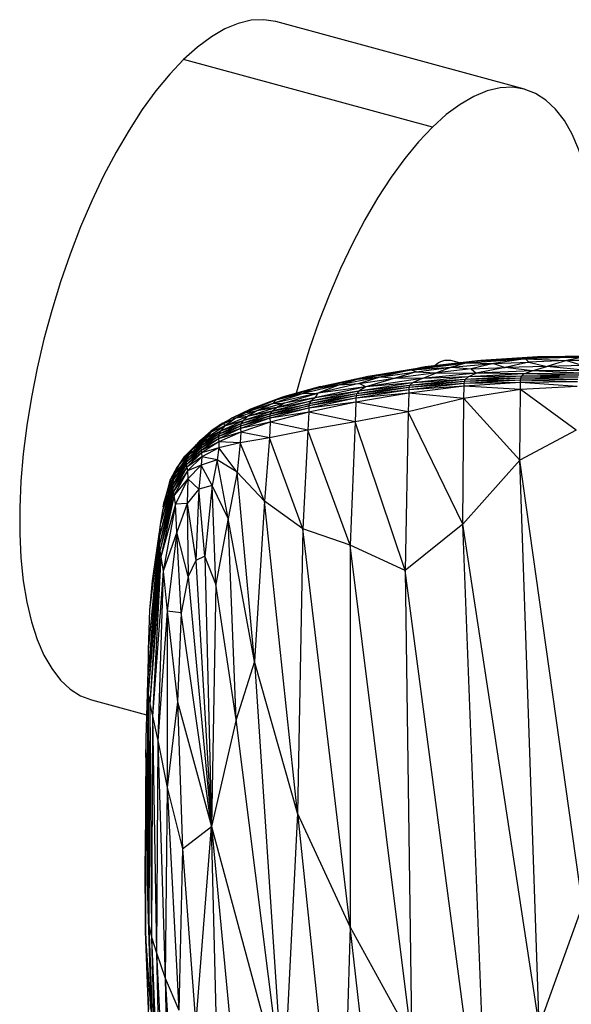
# Paper-space layout '_Trimétrica' of a CAD drawing. Header units: millimetres. Extents: x -168 to 37, y -151 to 375.
# Tile 3 of 8: x -168 to -90, y 235 to 375. Entities that reach past the tile are written whole.
import ezdxf

# ---------------------------------------------------------------- set-up
doc = ezdxf.new("R2010")
doc.units = ezdxf.units.MM

psp = doc.layouts.new('_Trimétrica')

# ---------------------------------------------------------------- linework, layer by layer
at = {"color": 7, "linetype": 'Continuous', "lineweight": 25}
for p, q in [((-96.28, 365.01), (-131.66, 374.62)), ((-109.39, 359.62), (-144.77, 369.23)), ((-102.52, 326.42), (-110.43, 325.53)), ((-105.54, 326.08), (-106.77, 326.41)), ((-104.49, 326.07), (-96.16, 326.63)), ((-94.87, 326.88), (-102.99, 326.35)), ((-102.99, 326.35), (-96.16, 326.63)), ((-102.52, 326.42), (-102.99, 326.35)), ((-94.47, 326.92), (-102.52, 326.42)), ((-102.52, 326.42), (-94.87, 326.88)), ((-96.16, 326.63), (-100.71, 326.01)), ((-94.87, 326.88), (-96.16, 326.63)), ((-87.98, 326.87), (-96.16, 326.63)), ((-96.16, 326.63), (-90.33, 326.41)), ((-96.16, 326.63), (-95.69, 326.17)), ((-90.33, 326.41), (-95.69, 326.17)), ((-86.63, 327.02), (-94.87, 326.88)), ((-94.47, 326.92), (-94.87, 326.88)), ((-94.87, 326.88), (-87.98, 326.87)), ((-86.32, 327.05), (-94.47, 326.92)), ((-86.63, 327.02), (-94.47, 326.92)), ((-90.33, 326.41), (-93.12, 325.58)), ((-87.98, 326.87), (-90.33, 326.41)), ((-84.2, 326.39), (-90.33, 326.41)), ((-90.33, 326.41), (-87.97, 325.72)), ((-120.11, 323.77), (-112.37, 325.07)), ((-118.55, 324.18), (-110.96, 325.44)), ((-118.55, 324.18), (-112.37, 325.07)), ((-117.98, 324.29), (-110.96, 325.44)), ((-112.37, 325.07), (-116.67, 324.11)), ((-112.37, 325.07), (-104.49, 326.07)), ((-112.37, 325.07), (-106.68, 325.48)), ((-110.96, 325.44), (-112.37, 325.07)), ((-112.37, 325.07), (-111.71, 324.79)), ((-111.71, 324.79), (-106.68, 325.48)), ((-102.99, 326.35), (-110.96, 325.44)), ((-110.96, 325.44), (-104.49, 326.07)), ((-110.43, 325.53), (-110.96, 325.44)), ((-110.43, 325.53), (-102.99, 326.35)), ((-106.68, 325.48), (-108.8, 324.65)), ((-103.88, 325.25), (-108.8, 324.65)), ((-104.49, 326.07), (-106.68, 325.48)), ((-106.68, 325.48), (-100.71, 326.01)), ((-106.68, 325.48), (-103.88, 325.25)), ((-102.99, 326.35), (-104.49, 326.07)), ((-104.49, 326.07), (-100.71, 326.01)), ((-100.71, 326.01), (-103.88, 325.25)), ((-103.88, 325.25), (-99.06, 325.42)), ((-103.88, 325.25), (-103.17, 324.63)), ((-99.06, 325.42), (-103.17, 324.63)), ((-100.71, 326.01), (-95.69, 326.17)), ((-100.71, 326.01), (-99.06, 325.42)), ((-95.69, 326.17), (-99.06, 325.42)), ((-93.12, 325.58), (-99.06, 325.42)), ((-95.2, 324.93), (-99.06, 325.42)), ((-95.69, 326.17), (-93.12, 325.58)), ((-95.2, 324.93), (-93.12, 325.58)), ((-87.37, 325), (-95.2, 324.93)), ((-87.97, 325.72), (-93.12, 325.58)), ((-87.37, 325), (-93.12, 325.58)), ((-126.39, 322.34), (-120.11, 323.77)), ((-125.31, 322.71), (-118.55, 324.18)), ((-125.31, 322.71), (-120.11, 323.77)), ((-124.77, 322.83), (-118.55, 324.18)), ((-116.67, 324.11), (-122.62, 322.96)), ((-122.62, 322.96), (-120.11, 323.77)), ((-120.11, 323.77), (-118.55, 324.18)), ((-120.11, 323.77), (-116.67, 324.11)), ((-116.67, 324.11), (-119.8, 323.13)), ((-119.8, 323.13), (-114.68, 323.89)), ((-114.68, 323.89), (-118.87, 322.68)), ((-110.83, 323.83), (-118.87, 322.68)), ((-118.55, 324.18), (-117.98, 324.29)), ((-116.67, 324.11), (-111.71, 324.79)), ((-116.67, 324.11), (-114.68, 323.89)), ((-111.71, 324.79), (-114.68, 323.89)), ((-108.8, 324.65), (-114.68, 323.89)), ((-110.83, 323.83), (-114.68, 323.89)), ((-104.73, 323.73), (-112.63, 322.87)), ((-104.33, 324.07), (-112.22, 323.24)), ((-110.83, 323.83), (-112.22, 323.24)), ((-104.73, 323.73), (-112.22, 323.24)), ((-111.71, 324.79), (-108.8, 324.65)), ((-110.83, 323.83), (-108.8, 324.65)), ((-103.17, 324.63), (-110.83, 323.83)), ((-104.33, 324.07), (-110.83, 323.83)), ((-108.8, 324.65), (-103.17, 324.63)), ((-96.85, 323.62), (-104.87, 323.13)), ((-96.8, 323.92), (-104.84, 323.43)), ((-104.84, 323.43), (-104.73, 323.73)), ((-96.85, 323.62), (-104.84, 323.43)), ((-96.71, 324.2), (-104.73, 323.73)), ((-104.73, 323.73), (-104.33, 324.07)), ((-96.8, 323.92), (-104.73, 323.73)), ((-104.33, 324.07), (-103.17, 324.63)), ((-96.38, 324.51), (-104.33, 324.07)), ((-96.71, 324.2), (-104.33, 324.07)), ((-95.2, 324.93), (-103.17, 324.63)), ((-96.38, 324.51), (-103.17, 324.63)), ((-96.87, 323.27), (-96.85, 323.62)), ((-96.85, 323.62), (-96.8, 323.92)), ((-88.72, 323.73), (-96.85, 323.62)), ((-88.75, 323.4), (-96.85, 323.62)), ((-96.8, 323.92), (-96.71, 324.2)), ((-88.68, 324.03), (-96.8, 323.92)), ((-88.72, 323.73), (-96.8, 323.92)), ((-96.71, 324.2), (-96.38, 324.51)), ((-88.59, 324.31), (-96.71, 324.2)), ((-88.68, 324.03), (-96.71, 324.2)), ((-96.38, 324.51), (-95.2, 324.93)), ((-88.32, 324.59), (-96.38, 324.51)), ((-88.59, 324.31), (-96.38, 324.51)), ((-88.32, 324.59), (-95.2, 324.93)), ((-126.39, 322.34), (-131.64, 320.77)), ((-125.31, 322.71), (-130.86, 321.14)), ((-126.39, 322.34), (-130.86, 321.14)), ((-125.31, 322.71), (-130.41, 321.27)), ((-122.62, 322.96), (-127.78, 321.74)), ((-126.39, 322.34), (-127.78, 321.74)), ((-122.62, 322.96), (-126.39, 322.34)), ((-126.39, 322.34), (-125.31, 322.71)), ((-118.87, 322.68), (-126.1, 321.11)), ((-119.8, 323.13), (-125.7, 321.75)), ((-122.62, 322.96), (-125.7, 321.75)), ((-118.87, 322.68), (-125.7, 321.75)), ((-125.31, 322.71), (-124.77, 322.83)), ((-122.62, 322.96), (-119.8, 323.13)), ((-112.76, 322.26), (-120.27, 321.06)), ((-112.73, 322.57), (-120.25, 321.37)), ((-112.76, 322.26), (-120.25, 321.37)), ((-112.63, 322.87), (-120.17, 321.67)), ((-112.73, 322.57), (-120.17, 321.67)), ((-112.22, 323.24), (-119.86, 322.03)), ((-112.63, 322.87), (-119.86, 322.03)), ((-118.87, 322.68), (-119.86, 322.03)), ((-118.87, 322.68), (-119.8, 323.13)), ((-112.22, 323.24), (-118.87, 322.68)), ((-104.89, 322.74), (-112.77, 321.79)), ((-112.76, 322.26), (-112.77, 321.79)), ((-104.87, 323.13), (-112.76, 322.26)), ((-104.89, 322.74), (-112.76, 322.26)), ((-112.73, 322.57), (-112.76, 322.26)), ((-104.84, 323.43), (-112.73, 322.57)), ((-104.87, 323.13), (-112.73, 322.57)), ((-112.63, 322.87), (-112.73, 322.57)), ((-104.84, 323.43), (-112.63, 322.87)), ((-112.22, 323.24), (-112.63, 322.87)), ((-104.91, 320.99), (-104.89, 322.74)), ((-96.89, 322.29), (-104.91, 320.99)), ((-96.87, 323.27), (-104.89, 322.74)), ((-104.89, 322.74), (-104.87, 323.13)), ((-96.89, 322.29), (-104.89, 322.74)), ((-104.87, 323.13), (-104.84, 323.43)), ((-96.87, 323.27), (-104.87, 323.13)), ((-96.98, 312.23), (-96.89, 322.29)), ((-96.89, 322.29), (-96.87, 323.27)), ((-88.79, 322.71), (-96.89, 322.29)), ((-88.96, 316.48), (-96.89, 322.29)), ((-88.75, 323.4), (-96.87, 323.27)), ((-88.79, 322.71), (-96.87, 323.27)), ((-130.86, 321.14), (-135.26, 319.5)), ((-130.86, 321.14), (-134.76, 319.69)), ((-125.7, 321.75), (-132.11, 320.28)), ((-127.78, 321.74), (-132.11, 320.28)), ((-127.78, 321.74), (-131.64, 320.77)), ((-130.86, 321.14), (-131.64, 320.77)), ((-126.1, 321.11), (-131.57, 319.71)), ((-130.41, 321.27), (-130.86, 321.14)), ((-130.54, 320.34), (-125.7, 321.75)), ((-126.1, 321.11), (-130.54, 320.34)), ((-127.78, 321.74), (-125.7, 321.75)), ((-120.27, 321.06), (-126.99, 319.64)), ((-120.25, 321.37), (-126.98, 319.96)), ((-120.27, 321.06), (-126.98, 319.96)), ((-120.17, 321.67), (-126.91, 320.27)), ((-120.25, 321.37), (-126.91, 320.27)), ((-119.86, 322.03), (-126.67, 320.61)), ((-120.17, 321.67), (-126.67, 320.61)), ((-126.1, 321.11), (-126.67, 320.61)), ((-119.86, 322.03), (-126.1, 321.11)), ((-125.7, 321.75), (-126.1, 321.11)), ((-112.77, 321.79), (-120.27, 321.06)), ((-112.77, 321.79), (-120.27, 320.51)), ((-120.25, 321.37), (-120.27, 321.06)), ((-120.27, 321.06), (-120.27, 320.51)), ((-120.17, 321.67), (-120.25, 321.37)), ((-119.86, 322.03), (-120.17, 321.67)), ((-112.77, 321.79), (-112.82, 319.13)), ((-104.91, 320.99), (-112.82, 319.13)), ((-104.91, 320.99), (-112.77, 321.79)), ((-105.07, 303.11), (-104.91, 320.99)), ((-96.98, 312.23), (-104.91, 320.99)), ((-131.64, 320.77), (-136.45, 318.9)), ((-132.11, 320.28), (-136.45, 318.9)), ((-135.26, 319.5), (-136.45, 318.9)), ((-132.11, 320.28), (-135.94, 319)), ((-131.57, 319.71), (-135.67, 318.44)), ((-131.64, 320.77), (-135.26, 319.5)), ((-134.76, 319.69), (-135.26, 319.5)), ((-130.54, 320.34), (-134.38, 319.25)), ((-132.11, 320.28), (-134.38, 319.25)), ((-131.57, 319.71), (-134.38, 319.25)), ((-126.98, 319.96), (-132.5, 318.51)), ((-126.99, 319.64), (-132.5, 318.19)), ((-126.99, 319.64), (-132.5, 318.51)), ((-126.91, 320.27), (-132.43, 318.82)), ((-132.43, 318.82), (-126.98, 319.96)), ((-126.67, 320.61), (-132.18, 319.2)), ((-132.18, 319.2), (-126.91, 320.27)), ((-132.18, 319.2), (-131.57, 319.71)), ((-131.64, 320.77), (-132.11, 320.28)), ((-132.11, 320.28), (-130.54, 320.34)), ((-131.57, 319.71), (-126.67, 320.61)), ((-131.57, 319.71), (-130.54, 320.34)), ((-120.27, 320.51), (-126.99, 319.64)), ((-126.98, 319.96), (-126.99, 319.64)), ((-126.99, 319.64), (-126.98, 319.07)), ((-120.27, 320.51), (-126.98, 319.07)), ((-126.91, 320.27), (-126.98, 319.96)), ((-126.67, 320.61), (-126.91, 320.27)), ((-120.27, 320.51), (-120.37, 317.69)), ((-112.82, 319.13), (-120.27, 320.51)), ((-139.22, 317.5), (-137.81, 318.26)), ((-137.81, 318.26), (-139.06, 317.46)), ((-139.06, 317.46), (-137.33, 318.21)), ((-135.67, 318.44), (-138.96, 317.08)), ((-137.33, 318.21), (-138.96, 317.08)), ((-135.94, 319), (-137.81, 318.26)), ((-136.45, 318.9), (-137.81, 318.26)), ((-137.81, 318.26), (-137.33, 318.21)), ((-134.38, 319.25), (-137.33, 318.21)), ((-135.94, 319), (-137.33, 318.21)), ((-135.67, 318.44), (-137.33, 318.21)), ((-132.5, 318.51), (-136.69, 317.08)), ((-132.5, 318.19), (-136.69, 317.08)), ((-132.5, 318.19), (-136.68, 316.76)), ((-132.43, 318.82), (-136.62, 317.4)), ((-132.5, 318.51), (-136.62, 317.4)), ((-136.45, 318.9), (-135.94, 319)), ((-132.18, 319.2), (-136.37, 317.82)), ((-132.43, 318.82), (-136.37, 317.82)), ((-135.67, 318.44), (-136.37, 317.82)), ((-135.94, 319), (-134.38, 319.25)), ((-134.38, 319.25), (-135.67, 318.44)), ((-132.18, 319.2), (-135.67, 318.44)), ((-126.98, 319.07), (-132.5, 318.19)), ((-132.5, 318.51), (-132.43, 318.82)), ((-132.5, 318.51), (-132.5, 318.19)), ((-132.5, 318.19), (-132.48, 317.62)), ((-126.98, 319.07), (-132.48, 317.62)), ((-132.43, 318.82), (-132.18, 319.2)), ((-126.98, 319.07), (-127.09, 316.51)), ((-120.37, 317.69), (-126.98, 319.07)), ((-112.82, 319.13), (-120.37, 317.69)), ((-112.82, 319.13), (-113.25, 296.56)), ((-105.07, 303.11), (-112.82, 319.13)), ((-138.96, 317.08), (-141.58, 315.38)), ((-139.22, 317.5), (-140.89, 316.2)), ((-139.06, 317.46), (-140.89, 316.2)), ((-138.96, 317.08), (-140.89, 316.2)), ((-139.22, 317.5), (-140.85, 316.42)), ((-140.85, 316.42), (-139.7, 317.2)), ((-136.69, 317.08), (-139.82, 315.6)), ((-136.68, 316.76), (-139.82, 315.6)), ((-136.68, 316.76), (-139.8, 315.28)), ((-136.62, 317.4), (-139.76, 315.93)), ((-136.69, 317.08), (-139.76, 315.93)), ((-139.22, 317.5), (-139.7, 317.2)), ((-136.37, 317.82), (-139.53, 316.36)), ((-136.62, 317.4), (-139.53, 316.36)), ((-138.96, 317.08), (-139.53, 316.36)), ((-139.22, 317.5), (-139.06, 317.46)), ((-139.06, 317.46), (-138.96, 317.08)), ((-136.37, 317.82), (-138.96, 317.08)), ((-136.62, 317.4), (-136.69, 317.08)), ((-136.69, 317.08), (-136.68, 316.76)), ((-132.48, 317.62), (-136.68, 316.76)), ((-136.68, 316.76), (-136.65, 316.23)), ((-132.48, 317.62), (-136.65, 316.23)), ((-136.37, 317.82), (-136.62, 317.4)), ((-132.48, 317.62), (-132.58, 315.4)), ((-127.09, 316.51), (-132.48, 317.62)), ((-120.37, 317.69), (-127.09, 316.51)), ((-120.37, 317.69), (-121.11, 300.16)), ((-113.25, 296.56), (-120.37, 317.69)), ((-141.58, 315.38), (-143.64, 313.66)), ((-143.08, 314.34), (-140.89, 316.2)), ((-141.58, 315.38), (-143.08, 314.34)), ((-140.85, 316.42), (-142.5, 314.93)), ((-140.89, 316.2), (-142.5, 314.93)), ((-139.82, 315.6), (-142.31, 313.95)), ((-139.8, 315.28), (-142.31, 313.95)), ((-139.8, 315.28), (-142.28, 313.63)), ((-139.76, 315.93), (-142.25, 314.31)), ((-139.82, 315.6), (-142.25, 314.31)), ((-139.53, 316.36), (-142.03, 314.76)), ((-139.76, 315.93), (-142.03, 314.76)), ((-141.58, 315.38), (-142.03, 314.76)), ((-139.53, 316.36), (-141.58, 315.38)), ((-140.89, 316.2), (-141.58, 315.38)), ((-140.85, 316.42), (-140.89, 316.2)), ((-139.76, 315.93), (-139.82, 315.6)), ((-139.82, 315.6), (-139.8, 315.28)), ((-136.65, 316.23), (-139.8, 315.28)), ((-139.8, 315.28), (-139.75, 314.85)), ((-139.53, 316.36), (-139.76, 315.93)), ((-136.65, 316.23), (-139.75, 314.85)), ((-136.65, 316.23), (-136.71, 314.71)), ((-132.58, 315.4), (-136.71, 314.71)), ((-132.58, 315.4), (-136.65, 316.23)), ((-132.58, 315.4), (-133.25, 306.38)), ((-127.09, 316.51), (-132.58, 315.4)), ((-127.84, 302.46), (-132.58, 315.4)), ((-127.09, 316.51), (-127.84, 302.46)), ((-121.11, 300.16), (-127.09, 316.51)), ((-88.96, 316.48), (-96.98, 312.23)), ((-143.08, 314.34), (-144.59, 312.81)), ((-142.31, 313.95), (-144.42, 311.93)), ((-142.25, 314.31), (-144.34, 312.36)), ((-142.31, 313.95), (-144.34, 312.36)), ((-142.03, 314.76), (-144.1, 312.94)), ((-142.25, 314.31), (-144.1, 312.94)), ((-142.03, 314.76), (-143.64, 313.66)), ((-143.08, 314.34), (-143.64, 313.66)), ((-142.5, 314.93), (-143.08, 314.34)), ((-142.25, 314.31), (-142.31, 313.95)), ((-142.31, 313.95), (-142.28, 313.63)), ((-139.75, 314.85), (-142.28, 313.63)), ((-142.03, 314.76), (-142.25, 314.31)), ((-139.75, 314.85), (-142.21, 313.26)), ((-139.76, 313.99), (-142.21, 313.26)), ((-139.76, 313.99), (-142.17, 312.72)), ((-139.76, 313.99), (-140.01, 312.29)), ((-139.75, 314.85), (-139.76, 313.99)), ((-136.71, 314.71), (-139.76, 313.99)), ((-137.18, 310.55), (-139.76, 313.99)), ((-136.71, 314.71), (-139.75, 314.85)), ((-136.71, 314.71), (-137.18, 310.55)), ((-133.25, 306.38), (-136.71, 314.71)), ((-144.1, 312.94), (-145.94, 310.39)), ((-144.59, 312.81), (-145.76, 311.19)), ((-143.64, 313.66), (-145.34, 311.66)), ((-144.1, 312.94), (-145.34, 311.66)), ((-145.34, 311.66), (-144.59, 312.81)), ((-143.64, 313.66), (-144.59, 312.81)), ((-142.28, 313.63), (-144.42, 311.93)), ((-142.28, 313.63), (-144.39, 311.57)), ((-142.21, 313.26), (-144.39, 311.57)), ((-144.1, 312.94), (-144.34, 312.36)), ((-142.21, 313.26), (-144.31, 311.22)), ((-142.17, 312.72), (-144.31, 311.22)), ((-142.17, 312.72), (-144.22, 310.73)), ((-143.64, 313.66), (-144.1, 312.94)), ((-142.28, 313.63), (-142.21, 313.26)), ((-142.17, 312.72), (-142.26, 311.54)), ((-142.21, 313.26), (-142.17, 312.72)), ((-140.01, 312.29), (-142.17, 312.72)), ((-147.18, 307.5), (-145.76, 311.19)), ((-145.76, 311.19), (-146.65, 309.53)), ((-144.42, 311.93), (-146.33, 308.77)), ((-144.39, 311.57), (-146.33, 308.77)), ((-144.39, 311.57), (-146.31, 308.23)), ((-144.31, 311.22), (-146.31, 308.23)), ((-144.34, 312.36), (-146.23, 309.47)), ((-144.42, 311.93), (-146.23, 309.47)), ((-144.31, 311.22), (-146.22, 307.79)), ((-144.34, 312.36), (-145.94, 310.39)), ((-145.94, 310.39), (-145.34, 311.66)), ((-145.34, 311.66), (-145.76, 311.19)), ((-144.34, 312.36), (-144.42, 311.93)), ((-144.42, 311.93), (-144.39, 311.57)), ((-144.39, 311.57), (-144.31, 311.22)), ((-144.31, 311.22), (-144.22, 310.73)), ((-142.26, 311.54), (-144.22, 310.73)), ((-142.26, 311.54), (-144.19, 309.58)), ((-142.26, 311.54), (-142.61, 308.12)), ((-140.01, 312.29), (-142.26, 311.54)), ((-140.71, 308.63), (-142.26, 311.54)), ((-140.01, 312.29), (-140.71, 308.63)), ((-137.18, 310.55), (-140.01, 312.29)), ((-138.42, 303.95), (-140.01, 312.29)), ((-96.98, 312.23), (-105.07, 303.11)), ((-88.04, 248.92), (-96.98, 312.23)), ((-94.21, 231.8), (-96.98, 312.23)), ((-145.94, 310.39), (-147.79, 305.08)), ((-145.94, 310.39), (-147.18, 307.5)), ((-146.23, 309.47), (-145.94, 310.39)), ((-144.22, 310.73), (-146.22, 307.79)), ((-144.22, 310.73), (-146.1, 307.24)), ((-144.19, 309.58), (-146.1, 307.24)), ((-144.19, 309.58), (-145.95, 305.96)), ((-144.19, 309.58), (-144.25, 306.09)), ((-144.22, 310.73), (-144.19, 309.58)), ((-142.61, 308.12), (-144.19, 309.58)), ((-137.18, 310.55), (-138.42, 303.95)), ((-133.25, 306.38), (-137.18, 310.55)), ((-134.69, 283.61), (-137.18, 310.55)), ((-146.31, 308.23), (-148.27, 300.11)), ((-146.33, 308.77), (-148.26, 301.29)), ((-146.31, 308.23), (-148.26, 301.29)), ((-146.23, 309.47), (-148.11, 303.06)), ((-146.33, 308.77), (-148.11, 303.06)), ((-146.23, 309.47), (-147.79, 305.08)), ((-146.65, 309.53), (-147.55, 306.34)), ((-147.18, 307.5), (-146.65, 309.53)), ((-146.33, 308.77), (-146.23, 309.47)), ((-146.31, 308.23), (-146.33, 308.77)), ((-146.22, 307.79), (-146.31, 308.23)), ((-140.71, 308.63), (-142.61, 308.12)), ((-140.71, 308.63), (-141.76, 298.59)), ((-138.42, 303.95), (-140.71, 308.63)), ((-140.19, 294.61), (-140.71, 308.63)), ((-146.22, 307.79), (-148.27, 300.11)), ((-146.22, 307.79), (-148.18, 299.33)), ((-146.1, 307.24), (-148.18, 299.33)), ((-146.1, 307.24), (-148, 298.46)), ((-147.18, 307.5), (-147.79, 305.08)), ((-147.18, 307.5), (-147.55, 306.34)), ((-146.1, 307.24), (-146.22, 307.79)), ((-145.95, 305.96), (-146.1, 307.24)), ((-142.61, 308.12), (-144.25, 306.09)), ((-142.61, 308.12), (-143.04, 297.94)), ((-141.76, 298.59), (-142.61, 308.12)), ((-145.95, 305.96), (-148, 298.46)), ((-145.95, 305.96), (-147.69, 296.46)), ((-147.66, 305.58), (-147.55, 306.34)), ((-144.25, 306.09), (-145.95, 305.96)), ((-145.75, 302.01), (-145.95, 305.96)), ((-144.25, 306.09), (-145.75, 302.01)), ((-144.25, 306.09), (-143.04, 297.94)), ((-144.25, 306.09), (-144.14, 295.7)), ((-133.25, 306.38), (-134.69, 283.61)), ((-127.84, 302.46), (-133.25, 306.38)), ((-128.56, 262), (-133.25, 306.38)), ((-147.79, 305.08), (-148.11, 303.06)), ((-148.11, 303.06), (-149.83, 285.24)), ((-148.11, 303.06), (-149.62, 290.89)), ((-148.11, 303.06), (-148.26, 301.29)), ((-138.42, 303.95), (-140.19, 294.61)), ((-134.69, 283.61), (-138.42, 303.95)), ((-137.31, 275.35), (-138.42, 303.95)), ((-105.07, 303.11), (-113.25, 296.56)), ((-94.21, 231.8), (-105.07, 303.11)), ((-101.36, 206.46), (-105.07, 303.11)), ((-148.26, 301.29), (-149.87, 281.31)), ((-148.26, 301.29), (-149.83, 285.24)), ((-148.24, 302.04), (-149.27, 295.09)), ((-148.26, 301.29), (-148.27, 300.11)), ((-145.75, 302.01), (-147.69, 296.46)), ((-145.75, 302.01), (-147.1, 290.75)), ((-144.14, 295.7), (-145.75, 302.01)), ((-145.12, 290.53), (-145.75, 302.01)), ((-127.84, 302.46), (-128.56, 262)), ((-121.11, 300.16), (-127.84, 302.46)), ((-121.07, 245.86), (-127.84, 302.46)), ((-148.27, 300.11), (-149.87, 281.31)), ((-148.27, 300.11), (-149.8, 279.05)), ((-148.27, 300.11), (-148.18, 299.33)), ((-113.25, 296.56), (-121.11, 300.16)), ((-112.35, 229.99), (-121.11, 300.16)), ((-121.11, 300.16), (-121.07, 245.86)), ((-148.18, 299.33), (-149.8, 279.05)), ((-148.18, 299.33), (-149.59, 277.57)), ((-148, 298.46), (-149.59, 277.57)), ((-148, 298.46), (-149.2, 275.82)), ((-148.18, 299.33), (-148, 298.46)), ((-148, 298.46), (-147.69, 296.46)), ((-141.76, 298.59), (-143.04, 297.94)), ((-140.19, 294.61), (-141.76, 298.59)), ((-141.76, 298.59), (-140.82, 260.11)), ((-143.04, 297.94), (-144.14, 295.7)), ((-143.04, 297.94), (-140.82, 260.11)), ((-147.69, 296.46), (-149.2, 275.82)), ((-147.69, 296.46), (-148.45, 272.36)), ((-147.69, 296.46), (-147.1, 290.75)), ((-144.14, 295.7), (-145.12, 290.53)), ((-144.14, 295.7), (-140.82, 260.11)), ((-101.36, 206.46), (-113.25, 296.56)), ((-113.25, 296.56), (-112.35, 229.99)), ((-149.27, 295.09), (-149.62, 290.89)), ((-140.19, 294.61), (-140.82, 260.11)), ((-137.31, 275.35), (-140.19, 294.61)), ((-149.62, 290.89), (-149.83, 285.24)), ((-147.1, 290.75), (-148.45, 272.36)), ((-145.12, 290.53), (-147.1, 290.75)), ((-147.1, 290.75), (-145.64, 277.85)), ((-147.1, 290.75), (-147.1, 265.69)), ((-145.12, 290.53), (-145.64, 277.85)), ((-140.82, 260.11), (-145.12, 290.53)), ((-149.83, 285.24), (-149.87, 281.31)), ((-134.69, 283.61), (-137.31, 275.35)), ((-128.56, 262), (-134.69, 283.61)), ((-134.69, 283.61), (-130.58, 222.15)), ((-149.86, 282.27), (-150.13, 272.66)), ((-149.87, 281.31), (-149.94, 252.7)), ((-149.87, 281.31), (-149.88, 248.48)), ((-149.87, 281.31), (-149.8, 279.05)), ((-149.8, 279.05), (-149.88, 248.48)), ((-149.8, 279.05), (-149.59, 277.57)), ((-149.8, 279.05), (-149.71, 246.15)), ((-157.88, 278.12), (-150.04, 275.99)), ((-149.88, 277.77), (-150.01, 260.49)), ((-149.59, 277.57), (-149.71, 246.15)), ((-149.59, 277.57), (-149.2, 275.82)), ((-149.59, 277.57), (-149.33, 244.4)), ((-145.64, 277.85), (-147.1, 265.69)), ((-145.64, 277.85), (-140.82, 260.11)), ((-145.64, 277.85), (-144.92, 256.92)), ((-149.2, 275.82), (-149.33, 244.4)), ((-149.2, 275.82), (-148.45, 272.36)), ((-149.2, 275.82), (-148.63, 242.14)), ((-137.31, 275.35), (-140.82, 260.11)), ((-130.58, 222.15), (-137.31, 275.35)), ((-150.13, 272.66), (-150.17, 271.06)), ((-150.13, 272.66), (-150.01, 260.49)), ((-148.45, 272.36), (-148.63, 242.14)), ((-148.45, 272.36), (-147.1, 265.69)), ((-148.45, 272.36), (-147.39, 238.54)), ((-150.17, 271.06), (-150.26, 255.89)), ((-150.17, 271.06), (-150.2, 245.16)), ((-150.07, 266.41), (-150.17, 271.06)), ((-147.1, 265.69), (-147.39, 238.54)), ((-147.1, 265.69), (-144.92, 256.92)), ((-147.1, 265.69), (-145.47, 233.98)), ((-128.56, 262), (-130.58, 222.15)), ((-121.07, 245.86), (-128.56, 262)), ((-128.56, 262), (-122.46, 203.06)), ((-150.01, 260.49), (-149.94, 252.7)), ((-144.92, 256.92), (-140.82, 260.11)), ((-143.02, 231.73), (-140.82, 260.11)), ((-140.82, 260.11), (-130.58, 222.15)), ((-140.82, 260.11), (-131.24, 159.54)), ((-139.29, 200.06), (-140.82, 260.11)), ((-144.92, 256.92), (-145.47, 233.98)), ((-144.92, 256.92), (-143.02, 231.73)), ((-150.2, 245.16), (-150.26, 255.89)), ((-149.94, 252.7), (-149.88, 248.48)), ((-149.88, 248.48), (-149.71, 246.15)), ((-149.88, 248.48), (-148.63, 208.22)), ((-149.88, 248.48), (-148.74, 211.42)), ((-88.04, 248.92), (-94.21, 231.8)), ((-149.44, 234.25), (-150.2, 245.16)), ((-149.17, 219.81), (-150.2, 245.16)), ((-150.2, 245.16), (-149.76, 234.1)), ((-149.71, 246.15), (-149.33, 244.4)), ((-149.71, 246.15), (-148.63, 208.22)), ((-149.71, 246.15), (-148.36, 206.36)), ((-121.07, 245.86), (-122.46, 203.06)), ((-112.35, 229.99), (-121.07, 245.86)), ((-112.85, 171.58), (-121.07, 245.86)), ((-149.33, 244.4), (-148.63, 242.14)), ((-149.33, 244.4), (-148.36, 206.36)), ((-149.33, 244.4), (-147.79, 204.66)), ((-148.63, 242.14), (-147.39, 238.54)), ((-148.63, 242.14), (-147.79, 204.66)), ((-148.63, 242.14), (-146.73, 202.2)), ((-147.39, 238.54), (-145.47, 233.98)), ((-147.39, 238.54), (-146.73, 202.2)), ((-147.39, 238.54), (-144.94, 198.75))]:
    psp.add_line(p, q, dxfattribs=at)
at = {"color": 7, "linetype": 'Continuous', "lineweight": 25, "flags": 128}
for points in [[(-131.66, 374.62), (-131.7, 374.64), (-133.39, 374.9), (-135.16, 374.81), (-137, 374.37), (-138.89, 373.59), (-140.83, 372.47), (-142.79, 371.01), (-144.77, 369.23)], [(-144.77, 369.23), (-146.75, 367.15), (-148.71, 364.77), (-150.65, 362.11), (-152.54, 359.2), (-154.38, 356.05), (-156.15, 352.68), (-157.84, 349.13), (-159.43, 345.41), (-160.92, 341.56), (-162.29, 337.59), (-163.53, 333.55), (-164.64, 329.45), (-165.61, 325.33), (-166.42, 321.22), (-167.08, 317.15), (-167.58, 313.14), (-167.92, 309.23), (-168.08, 305.44), (-168.08, 301.8), (-167.92, 298.34), (-167.58, 295.08), (-167.08, 292.05), (-166.42, 289.26), (-165.61, 286.74), (-164.64, 284.51), (-163.53, 282.58), (-162.29, 280.96), (-160.92, 279.67), (-159.43, 278.72), (-157.88, 278.12)], [(-86.94, 327.04), (-86.58, 329.99), (-86.25, 333.91), (-86.08, 337.7), (-86.08, 341.33), (-86.25, 344.79), (-86.58, 348.05), (-87.08, 351.09), (-87.74, 353.87), (-88.56, 356.39), (-89.52, 358.62), (-90.63, 360.56), (-91.88, 362.17), (-93.25, 363.46), (-94.73, 364.41), (-96.33, 365.02), (-98.01, 365.28), (-99.78, 365.19), (-101.62, 364.76), (-103.51, 363.97), (-105.45, 362.85), (-107.42, 361.4), (-109.39, 359.62)], [(-109.39, 359.62), (-111.37, 357.53), (-113.34, 355.15), (-115.27, 352.5), (-117.17, 349.58), (-119.01, 346.43), (-120.77, 343.07), (-122.46, 339.51), (-124.05, 335.8), (-125.54, 331.94), (-126.91, 327.98), (-128.16, 323.93), (-128.77, 321.74)]]:
    psp.add_lwpolyline(points, dxfattribs=at)
at = {"color": 7, "linetype": 'Continuous', "lineweight": 25}
psp.add_arc((-107.21, 323.96), 2.48, 79.8752, 136.0552, dxfattribs=at)

doc.saveas('drawing.dxf')
